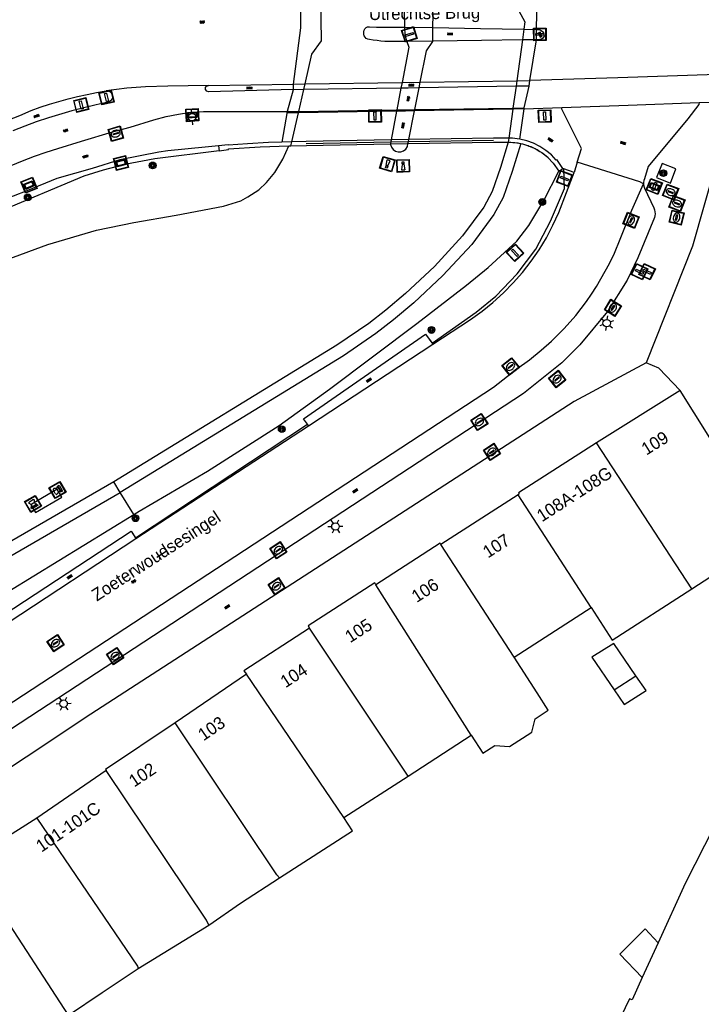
# Model space of a CAD drawing. Header units: metres. Extents: x 93870 to 95789, y 463036 to 464040.
# Tile 163 of 256: x 94536 to 94591, y 463311 to 463390. Entities that reach past the tile are written whole.
import ezdxf
from ezdxf.enums import TextEntityAlignment as Align

# ---------------------------------------------------------------- set-up
doc = ezdxf.new("R2010")
doc.units = ezdxf.units.M
doc.header["$LTSCALE"] = 25.4
for name, color, linetype in [('B_BEBOUWINGSGRENS_0', 1, 'Continuous'), ('B_TUSSENMUUR_0', 7, 'Continuous'), ('G_GRENS_ALGEMEEN_0', 7, 'Continuous'), ('K_KUNSTWERKGRENS_0', 1, 'Continuous'), ('K_KUNSTWERKGRENS_1', 1, 'Continuous'), ('K_STEIGER_1', 1, 'Continuous'), ('Q_BALUSTRADE_LIJN_1', 193, 'Continuous'), ('Q_BOLDER_1', 7, 'Continuous'), ('Q_BOOM_0', 3, 'Continuous'), ('Q_BRANDKRAAN_0', 5, 'Continuous'), ('Q_DAMWAND_0', 6, 'Continuous'), ('Q_DRUKKNOPPAAL_0', 132, 'Continuous'), ('Q_INFORMATIEBORD_0', 7, 'Continuous'), ('Q_INSPECTIE_OF_RIOOLPUT_0', 253, 'Continuous'), ('Q_KOLK_0', 254, 'Continuous'), ('Q_LICHTMAST_0', 2, 'Continuous'), ('Q_MEERPAAL_0', 7, 'Continuous'), ('Q_OPLAADPAAL_0', 7, 'Continuous'), ('Q_STRAATNAAMBORD_0', 7, 'Continuous'), ('Q_VERKEERSBORDPAAL_0', 40, 'Continuous'), ('Q_VERKEERSREGELINSTALLATIEPA00', 10, 'Continuous'), ('Q_VERKEERSREGELINSTALLATIEPAAL', 40, 'Continuous'), ('Q_WATERLEIDINGPUT_0', 5, 'Continuous'), ('Q_WEGWIJZER_0', 7, 'Continuous'), ('S_GBKN_SYMBOOL_GV_GROOT_0', 7, 'Continuous'), ('S_GBKN_SYMBOOL_GV_GROOT_1', 7, 'Continuous'), ('S_GBKN_SYMBOOL_OV_GROOT_0', 7, 'Continuous'), ('S_GBKN_SYMBOOL_OV_GROOT_1', 7, 'Continuous'), ('T_CULTUURGRENS_0', 76, 'Continuous'), ('T_HEK_LIJN_0', 6, 'Continuous'), ('T_WALBESCHERMING_0', 45, 'Continuous'), ('V_WEGGRENS_0', 7, 'Continuous'), ('V_WEGGRENS_1', 7, 'Continuous'), ('Z_GBKN_HUISNUMMER_0', 252, 'Continuous'), ('Z_KUNSTWERKNAAM_1', 252, 'Continuous'), ('Z_STRAATNAAM_0', 252, 'Continuous')]:
    doc.layers.add(name, color=color, linetype=linetype)

# ---------------------------------------------------------------- blocks, each defined once
blk = doc.blocks.new('Q_WEGWIJZER')
for points in [[(-0.5, 0.5), (0.5, 0.5), (0.5, -0.5), (-0.5, -0.5)], [(-0.369, 0.22), (0.358, 0.22), (0.358, -0.214), (-0.369, -0.214)]]:
    blk.add_lwpolyline(points, close=True)
for points in [[(-0.442, 0.464), (0.438, 0.464, -0.414214), (0.459, 0.442), (0.459, -0.437, -0.414214), (0.438, -0.459), (-0.442, -0.459, -0.414214), (-0.463, -0.437), (-0.463, 0.442), (-0.463, 0.444), (-0.463, 0.446), (-0.463, 0.448), (-0.462, 0.45), (-0.461, 0.451), (-0.46, 0.453), (-0.459, 0.455), (-0.458, 0.456), (-0.457, 0.457), (-0.456, 0.459), (-0.454, 0.46), (-0.453, 0.461), (-0.451, 0.462), (-0.449, 0.462), (-0.447, 0.463), (-0.446, 0.463), (-0.444, 0.464), (-0.442, 0.464)], [(-0.287, 0.16), (0.281, 0.16, -0.414214), (0.303, 0.139), (0.303, -0.134, -0.414214), (0.281, -0.156), (-0.287, -0.156, -0.414214), (-0.308, -0.134), (-0.308, 0.139), (-0.308, 0.14), (-0.308, 0.142), (-0.307, 0.144), (-0.307, 0.146), (-0.306, 0.148), (-0.305, 0.149), (-0.304, 0.151), (-0.303, 0.152), (-0.302, 0.154), (-0.3, 0.155), (-0.299, 0.156), (-0.297, 0.157), (-0.296, 0.158), (-0.294, 0.159), (-0.292, 0.159), (-0.29, 0.16), (-0.288, 0.16), (-0.287, 0.16)]]:
    blk.add_lwpolyline(points, format="xyb")
blk = doc.blocks.new('Q_INFORMATIEBORD')
for points in [[(-0.5, 0.5), (0.5, 0.5), (0.5, -0.5), (-0.5, -0.5)], [(-0.369, 0.22), (0.358, 0.22), (0.358, -0.214), (-0.369, -0.214)]]:
    blk.add_lwpolyline(points, close=True)
for points in [[(-0.442, 0.464), (0.438, 0.464, -0.414214), (0.459, 0.442), (0.459, -0.437, -0.414214), (0.438, -0.459), (-0.442, -0.459, -0.414214), (-0.463, -0.437), (-0.463, 0.442), (-0.463, 0.444), (-0.463, 0.446), (-0.463, 0.448), (-0.462, 0.45), (-0.461, 0.451), (-0.46, 0.453), (-0.459, 0.455), (-0.458, 0.456), (-0.457, 0.457), (-0.456, 0.459), (-0.454, 0.46), (-0.453, 0.461), (-0.451, 0.462), (-0.449, 0.462), (-0.447, 0.463), (-0.446, 0.463), (-0.444, 0.464), (-0.442, 0.464)], [(-0.287, 0.16), (0.281, 0.16, -0.414214), (0.303, 0.139), (0.303, -0.134, -0.414214), (0.281, -0.156), (-0.287, -0.156, -0.414214), (-0.308, -0.134), (-0.308, 0.139), (-0.308, 0.14), (-0.308, 0.142), (-0.307, 0.144), (-0.307, 0.146), (-0.306, 0.148), (-0.305, 0.149), (-0.304, 0.151), (-0.303, 0.152), (-0.302, 0.154), (-0.3, 0.155), (-0.299, 0.156), (-0.297, 0.157), (-0.296, 0.158), (-0.294, 0.159), (-0.292, 0.159), (-0.29, 0.16), (-0.288, 0.16), (-0.287, 0.16)]]:
    blk.add_lwpolyline(points, format="xyb")
blk = doc.blocks.new('Q_STRAATNAAMBORD')
for points in [[(-0.5, 0.5), (0.5, 0.5), (0.5, -0.5), (-0.5, -0.5)], [(-0.369, 0.22), (0.358, 0.22), (0.358, -0.214), (-0.369, -0.214)]]:
    blk.add_lwpolyline(points, close=True)
for points in [[(-0.442, 0.464), (0.438, 0.464, -0.414214), (0.459, 0.442), (0.459, -0.437, -0.414214), (0.438, -0.459), (-0.442, -0.459, -0.414214), (-0.463, -0.437), (-0.463, 0.442), (-0.463, 0.444), (-0.463, 0.446), (-0.463, 0.448), (-0.462, 0.45), (-0.461, 0.451), (-0.46, 0.453), (-0.459, 0.455), (-0.458, 0.456), (-0.457, 0.457), (-0.456, 0.459), (-0.454, 0.46), (-0.453, 0.461), (-0.451, 0.462), (-0.449, 0.462), (-0.447, 0.463), (-0.446, 0.463), (-0.444, 0.464), (-0.442, 0.464)], [(-0.287, 0.16), (0.281, 0.16, -0.414214), (0.303, 0.139), (0.303, -0.134, -0.414214), (0.281, -0.156), (-0.287, -0.156, -0.414214), (-0.308, -0.134), (-0.308, 0.139), (-0.308, 0.14), (-0.308, 0.142), (-0.307, 0.144), (-0.307, 0.146), (-0.306, 0.148), (-0.305, 0.149), (-0.304, 0.151), (-0.303, 0.152), (-0.302, 0.154), (-0.3, 0.155), (-0.299, 0.156), (-0.297, 0.157), (-0.296, 0.158), (-0.294, 0.159), (-0.292, 0.159), (-0.29, 0.16), (-0.288, 0.16), (-0.287, 0.16)]]:
    blk.add_lwpolyline(points, format="xyb")
blk = doc.blocks.new('Q_OPLAADPAAL')
for points in [[(-0.5, 0.5), (0.5, 0.5), (0.5, -0.5), (-0.5, -0.5)], [(-0.08, 0.333), (0.071, 0.333), (0.071, -0.329), (-0.08, -0.329)]]:
    blk.add_lwpolyline(points, close=True)
blk.add_lwpolyline([(-0.442, 0.464), (0.438, 0.464, -0.414214), (0.459, 0.442), (0.459, -0.437, -0.414214), (0.438, -0.459), (-0.442, -0.459, -0.414214), (-0.463, -0.437), (-0.463, 0.442), (-0.463, 0.444), (-0.463, 0.446), (-0.463, 0.448), (-0.462, 0.45), (-0.461, 0.451), (-0.46, 0.453), (-0.459, 0.455), (-0.458, 0.456), (-0.457, 0.457), (-0.456, 0.459), (-0.454, 0.46), (-0.453, 0.461), (-0.451, 0.462), (-0.449, 0.462), (-0.447, 0.463), (-0.446, 0.463), (-0.444, 0.464), (-0.442, 0.464)], format="xyb")
blk = doc.blocks.new('Q_LICHTMAST')
for points in [[(-0.26, 0.15), (-0.52, 0.3)], [(0, 0.3), (0, 0.6)], [(0.26, 0.15), (0.52, 0.3)], [(-0.26, -0.15), (-0.52, -0.3)], [(0, -0.3), (0, -0.6)], [(0.26, -0.15), (0.52, -0.3)]]:
    blk.add_lwpolyline(points)
blk.add_circle((0, 0), 0.3)
blk = doc.blocks.new('Q_VERKEERSREGELINSTALLATIEPAAL')
for points in [[(-0.5, 0.5), (0.5, 0.5), (0.5, -0.5), (-0.5, -0.5)], [(-0.08, 0.333), (0.071, 0.333), (0.071, -0.329), (-0.08, -0.329)]]:
    blk.add_lwpolyline(points, close=True)
blk.add_lwpolyline([(-0.442, 0.464), (0.438, 0.464, -0.414214), (0.459, 0.442), (0.459, -0.437, -0.414214), (0.438, -0.459), (-0.442, -0.459, -0.414214), (-0.463, -0.437), (-0.463, 0.442), (-0.463, 0.444), (-0.463, 0.446), (-0.463, 0.448), (-0.462, 0.45), (-0.461, 0.451), (-0.46, 0.453), (-0.459, 0.455), (-0.458, 0.456), (-0.457, 0.457), (-0.456, 0.459), (-0.454, 0.46), (-0.453, 0.461), (-0.451, 0.462), (-0.449, 0.462), (-0.447, 0.463), (-0.446, 0.463), (-0.444, 0.464), (-0.442, 0.464)], format="xyb")
blk = doc.blocks.new('Q_VERKEERSBORDPAAL')
for points in [[(-0.5, 0.5), (0.5, 0.5), (0.5, -0.5), (-0.5, -0.5)], [(-0.08, 0.333), (0.071, 0.333), (0.071, -0.329), (-0.08, -0.329)]]:
    blk.add_lwpolyline(points, close=True)
blk.add_lwpolyline([(-0.442, 0.464), (0.438, 0.464, -0.414214), (0.459, 0.442), (0.459, -0.437, -0.414214), (0.438, -0.459), (-0.442, -0.459, -0.414214), (-0.463, -0.437), (-0.463, 0.442), (-0.463, 0.444), (-0.463, 0.446), (-0.463, 0.448), (-0.462, 0.45), (-0.461, 0.451), (-0.46, 0.453), (-0.459, 0.455), (-0.458, 0.456), (-0.457, 0.457), (-0.456, 0.459), (-0.454, 0.46), (-0.453, 0.461), (-0.451, 0.462), (-0.449, 0.462), (-0.447, 0.463), (-0.446, 0.463), (-0.444, 0.464), (-0.442, 0.464)], format="xyb")
blk = doc.blocks.new('Q_DRUKKNOPPAAL')
for points in [[(-0.5, 0.5), (0.5, 0.5), (0.5, -0.5), (-0.5, -0.5)], [(-0.08, 0.333), (0.071, 0.333), (0.071, -0.329), (-0.08, -0.329)]]:
    blk.add_lwpolyline(points, close=True)
blk.add_lwpolyline([(-0.442, 0.464), (0.438, 0.464, -0.414214), (0.459, 0.442), (0.459, -0.437, -0.414214), (0.438, -0.459), (-0.442, -0.459, -0.414214), (-0.463, -0.437), (-0.463, 0.442), (-0.463, 0.444), (-0.463, 0.446), (-0.463, 0.448), (-0.462, 0.45), (-0.461, 0.451), (-0.46, 0.453), (-0.459, 0.455), (-0.458, 0.456), (-0.457, 0.457), (-0.456, 0.459), (-0.454, 0.46), (-0.453, 0.461), (-0.451, 0.462), (-0.449, 0.462), (-0.447, 0.463), (-0.446, 0.463), (-0.444, 0.464), (-0.442, 0.464)], format="xyb")
blk = doc.blocks.new('Q_INSPECTIE_OF_RIOOLPUT')
blk.add_lwpolyline([(-0.5, 0.5), (0.5, 0.5), (0.5, -0.5), (-0.5, -0.5)], close=True)
for points in [[(-0.442, 0.464), (0.438, 0.464, -0.414214), (0.459, 0.442), (0.459, -0.437, -0.414214), (0.438, -0.459), (-0.442, -0.459, -0.414214), (-0.463, -0.437), (-0.463, 0.442), (-0.463, 0.444), (-0.463, 0.446), (-0.463, 0.448), (-0.462, 0.45), (-0.461, 0.451), (-0.46, 0.453), (-0.459, 0.455), (-0.458, 0.456), (-0.457, 0.457), (-0.456, 0.459), (-0.454, 0.46), (-0.453, 0.461), (-0.451, 0.462), (-0.449, 0.462), (-0.447, 0.463), (-0.446, 0.463), (-0.444, 0.464), (-0.442, 0.464)], [(-0.345, 0.105, 0.380426), (-0.276, -0.18)], [(-0.008, 0.266, 0.240218), (-0.345, 0.105)], [(-0.194, 0.045, 0.853344), (-0.194, -0.032)], [(0.331, 0.111, 0.240191), (-0.008, 0.266)], [(0.185, -0.032, 0.849746), (0.185, 0.045)], [(0.267, -0.176, 0.380426), (0.331, 0.111)], [(-0.276, -0.18, 0.148452), (0.012, -0.257)], [(0.012, -0.257, 0.131742), (0.267, -0.176)]]:
    blk.add_lwpolyline(points, format="xyb")
for points in [[(-0.194, 0.045), (0.185, 0.045)], [(0.185, -0.032), (-0.194, -0.032)]]:
    blk.add_lwpolyline(points)
blk = doc.blocks.new('Q_KOLK')
blk.add_lwpolyline([(-0.5, 0.5), (0.5, 0.5), (0.5, -0.5), (-0.5, -0.5)], close=True)
for points in [[(-0.442, 0.464), (0.438, 0.464, -0.414214), (0.459, 0.442), (0.459, -0.437, -0.414214), (0.438, -0.459), (-0.442, -0.459, -0.414214), (-0.463, -0.437), (-0.463, 0.442, -0.414214), (-0.442, 0.464)], [(-0.345, 0.105, 0.380426), (-0.276, -0.18)], [(-0.008, 0.266, 0.240218), (-0.345, 0.105)], [(-0.194, 0.045, 0.853344), (-0.194, -0.032)], [(0.331, 0.111, 0.240191), (-0.008, 0.266)], [(0.185, -0.032, 0.849746), (0.185, 0.045)], [(0.267, -0.176, 0.380426), (0.331, 0.111)], [(-0.276, -0.18, 0.148452), (0.012, -0.257)], [(0.012, -0.257, 0.131742), (0.267, -0.176)]]:
    blk.add_lwpolyline(points, format="xyb")
for points in [[(-0.194, 0.045), (0.185, 0.045)], [(0.185, -0.032), (-0.194, -0.032)]]:
    blk.add_lwpolyline(points)
blk = doc.blocks.new('Q_WATERLEIDINGPUT')
blk.add_lwpolyline([(-0.5, 0.5), (0.5, 0.5), (0.5, -0.5), (-0.5, -0.5)], close=True)
for points in [[(-0.442, 0.464), (0.438, 0.464, -0.414214), (0.459, 0.442), (0.459, -0.437, -0.414214), (0.438, -0.459), (-0.442, -0.459, -0.414214), (-0.463, -0.437), (-0.463, 0.442), (-0.463, 0.444), (-0.463, 0.446), (-0.463, 0.448), (-0.462, 0.45), (-0.461, 0.451), (-0.46, 0.453), (-0.459, 0.455), (-0.458, 0.456), (-0.457, 0.457), (-0.456, 0.459), (-0.454, 0.46), (-0.453, 0.461), (-0.451, 0.462), (-0.449, 0.462), (-0.447, 0.463), (-0.446, 0.463), (-0.444, 0.464), (-0.442, 0.464)], [(-0.345, 0.105, 0.380426), (-0.276, -0.18)], [(-0.008, 0.266, 0.240218), (-0.345, 0.105)], [(-0.194, 0.045, 0.853344), (-0.194, -0.032)], [(0.331, 0.111, 0.240191), (-0.008, 0.266)], [(0.185, -0.032, 0.849746), (0.185, 0.045)], [(0.267, -0.176, 0.380426), (0.331, 0.111)], [(-0.276, -0.18, 0.148452), (0.012, -0.257)], [(0.012, -0.257, 0.131742), (0.267, -0.176)]]:
    blk.add_lwpolyline(points, format="xyb")
for points in [[(-0.194, 0.045), (0.185, 0.045)], [(0.185, -0.032), (-0.194, -0.032)]]:
    blk.add_lwpolyline(points)
blk = doc.blocks.new('Q_BRANDKRAAN')
blk.add_lwpolyline([(-0.5, 0.5), (0.5, 0.5), (0.5, -0.5), (-0.5, -0.5)], close=True)
for points in [[(-0.442, 0.464), (0.438, 0.464, -0.414214), (0.459, 0.442), (0.459, -0.437, -0.414214), (0.438, -0.459), (-0.442, -0.459, -0.414214), (-0.463, -0.437), (-0.463, 0.442), (-0.463, 0.444), (-0.463, 0.446), (-0.463, 0.448), (-0.462, 0.45), (-0.461, 0.451), (-0.46, 0.453), (-0.459, 0.455), (-0.458, 0.456), (-0.457, 0.457), (-0.456, 0.459), (-0.454, 0.46), (-0.453, 0.461), (-0.451, 0.462), (-0.449, 0.462), (-0.447, 0.463), (-0.446, 0.463), (-0.444, 0.464), (-0.442, 0.464)], [(-0.345, 0.105, 0.380426), (-0.276, -0.18)], [(-0.008, 0.266, 0.240218), (-0.345, 0.105)], [(-0.194, 0.045, 0.853344), (-0.194, -0.032)], [(0.331, 0.111, 0.240191), (-0.008, 0.266)], [(0.185, -0.032, 0.849746), (0.185, 0.045)], [(0.267, -0.176, 0.380426), (0.331, 0.111)], [(-0.276, -0.18, 0.148452), (0.012, -0.257)], [(0.012, -0.257, 0.131742), (0.267, -0.176)]]:
    blk.add_lwpolyline(points, format="xyb")
for points in [[(-0.194, 0.045), (0.185, 0.045)], [(0.185, -0.032), (-0.194, -0.032)]]:
    blk.add_lwpolyline(points)
blk = doc.blocks.new('Q_BOLDER')
for points in [[(-0.5, 0.5), (0.5, 0.5), (0.5, -0.5), (-0.5, -0.5)], [(-0.273, -0.196), (0.266, -0.196), (0.266, -0.301), (-0.273, -0.301)]]:
    blk.add_lwpolyline(points, close=True)
for points in [[(-0.442, 0.464), (0.438, 0.464, -0.414214), (0.459, 0.442), (0.459, -0.437, -0.414214), (0.438, -0.459), (-0.442, -0.459, -0.414214), (-0.463, -0.437), (-0.463, 0.442), (-0.463, 0.444), (-0.463, 0.446), (-0.463, 0.448), (-0.462, 0.45), (-0.461, 0.451), (-0.46, 0.453), (-0.459, 0.455), (-0.458, 0.456), (-0.457, 0.457), (-0.456, 0.459), (-0.454, 0.46), (-0.453, 0.461), (-0.451, 0.462), (-0.449, 0.462), (-0.447, 0.463), (-0.446, 0.463), (-0.444, 0.464), (-0.442, 0.464)], [(-0.233, 0.268, 0.439965), (-0.258, 0.19)], [(-0.15, 0.294, 0.109301), (-0.233, 0.268)], [(0.219, 0.268, 0.148019), (0.128, 0.294)], [(0.252, 0.19, 0.326045), (0.219, 0.268)], [(-0.273, -0.159, 0.309814), (-0.166, -0.025)], [(0.159, -0.025, 0.22667), (0.266, -0.159)]]:
    blk.add_lwpolyline(points, format="xyb")
for points in [[(-0.166, 0.03), (-0.258, 0.19)], [(-0.166, -0.025), (-0.166, 0.03)], [(-0.15, 0.294), (0.128, 0.294)], [(0.159, 0.03), (0.252, 0.19)], [(0.159, -0.025), (0.159, 0.03)], [(-0.273, -0.159), (0.266, -0.159)]]:
    blk.add_lwpolyline(points)
blk = doc.blocks.new('Q_BOOM')
for radius in [0.27, 0.18, 0.09]:
    blk.add_circle((0, 0), radius)
blk = doc.blocks.new('Q_MEERPAAL')
for points in [[(-0.5, 0.5), (0.5, 0.5), (0.5, -0.5), (-0.5, -0.5)], [(-0.076, 0.32), (0.068, 0.32), (0.068, 0.17), (-0.076, 0.17)]]:
    blk.add_lwpolyline(points, close=True)
blk.add_lwpolyline([(-0.442, 0.464), (0.438, 0.464, -0.414214), (0.459, 0.442), (0.459, -0.437, -0.414214), (0.438, -0.459), (-0.442, -0.459, -0.414214), (-0.463, -0.437), (-0.463, 0.442), (-0.463, 0.444), (-0.463, 0.446), (-0.463, 0.448), (-0.462, 0.45), (-0.461, 0.451), (-0.46, 0.453), (-0.459, 0.455), (-0.458, 0.456), (-0.457, 0.457), (-0.456, 0.459), (-0.454, 0.46), (-0.453, 0.461), (-0.451, 0.462), (-0.449, 0.462), (-0.447, 0.463), (-0.446, 0.463), (-0.444, 0.464), (-0.442, 0.464)], format="xyb")
for points in [[(-0.076, 0.124), (-0.136, -0.311)], [(-0.076, 0.124), (0.068, 0.124)], [(0.068, 0.124), (0.122, -0.311)], [(-0.136, -0.311), (0.122, -0.311)]]:
    blk.add_lwpolyline(points)
blk = doc.blocks.new('S_GBKN_SYMBOOL_GV_GROOT')
for points in [[(-0.1875, 0.03125), (-0.09375, 0.09375)], [(-0.1875, -0.0625), (0.0625, 0.09375)], [(-0.1875, 0.09375), (0.125, -0.09375)], [(-0.1875, 0), (-0.03125, -0.09375)], [(-0.125, -0.09375), (0.1875, 0.09375)], [(-0.0625, 0.09375), (0.1875, -0.0625)], [(0.03125, -0.09375), (0.1875, 0)], [(0.09375, 0.09375), (0.1875, 0.03125)]]:
    blk.add_lwpolyline(points)
blk = doc.blocks.new('S_GBKN_SYMBOOL_OV_GROOT')
for points in [[(-0.21875, 0.0625), (0.21875, 0.0625)], [(-0.21875, 0), (0.21875, 0)], [(-0.1875, 0.0625), (-0.1875, 0)], [(-0.125, 0.09375), (-0.125, 0.0625)], [(-0.125, 0), (-0.125, -0.0625)], [(-0.0625, 0.0625), (-0.0625, 0)], [(0, 0.09375), (0, 0.0625)], [(0, 0), (0, -0.0625)], [(0.0625, 0.0625), (0.0625, 0)], [(0.125, 0.09375), (0.125, 0.0625)], [(0.125, 0), (0.125, -0.0625)], [(0.1875, 0.0625), (0.1875, 0)], [(-0.21875, -0.0625), (0.21875, -0.0625)], [(-0.1875, -0.0625), (-0.1875, -0.09375)], [(-0.0625, -0.0625), (-0.0625, -0.09375)], [(0.0625, -0.0625), (0.0625, -0.09375)], [(0.1875, -0.0625), (0.1875, -0.09375)]]:
    blk.add_lwpolyline(points)

msp = doc.modelspace()

# ---------------------------------------------------------------- linework, layer by layer
at = {"layer": 'B_BEBOUWINGSGRENS_0'}
for p, q in [((94589.41, 463360.56), (94582.716, 463356.371)), ((94576.419, 463352.202), (94570.212, 463348.207)), ((94576.11, 463339.16), (94582.28, 463343.14)), ((94584.102, 463340.266), (94582.326, 463339.162)), ((94585.876, 463337.677), (94584.102, 463340.266)), ((94582.326, 463339.162), (94584.126, 463336.537)), ((94554.62, 463337.8), (94548.92, 463333.89)), ((94567.607, 463329.634), (94572.66, 463332.9)), ((94543.37, 463330.08), (94537.81, 463326.25)), ((94562.45, 463326.3), (94567.607, 463329.634)), ((94537.81, 463326.25), (94532.318, 463322.795)), ((94545.95, 463314.2), (94551.62, 463317.68)), ((94587.644, 463316.254), (94586.385, 463313.484))]:
    msp.add_line(p, q, dxfattribs=at)
for points in [[(94615.44, 463366.81), (94615.38, 463366.31), (94614.94, 463366.48), (94610.088, 463356.278), (94607.74, 463357.395), (94606.452, 463354.686), (94608.799, 463353.569), (94607.952, 463351.786), (94604.881, 463353.247), (94603.163, 463349.634), (94606.234, 463348.174), (94601.59, 463338.41), (94599.22, 463339.55), (94598.39, 463337.82), (94589.81, 463321.02), (94587.644, 463316.254)], [(94596.64, 463349.95), (94596.414, 463349.393), (94589.41, 463360.56)], [(94582.716, 463356.371), (94576.45, 463352.34), (94576.51, 463352.26), (94576.419, 463352.202)], [(94590.346, 463344.653), (94595.84, 463348.2), (94598.38, 463344.27), (94599.75, 463345.16), (94596.64, 463349.95)], [(94570.212, 463348.207), (94570.172, 463348.301), (94565.02, 463344.97)], [(94565.02, 463344.97), (94564.92, 463345.13), (94559.59, 463341.68), (94559.7, 463341.5)], [(94582.28, 463343.14), (94583.96, 463340.53), (94590.346, 463344.653)], [(94559.7, 463341.5), (94554.43, 463338.08), (94554.62, 463337.8)], [(94572.66, 463332.9), (94573.592, 463331.461), (94574.552, 463332.083), (94575.737, 463331.997), (94577.517, 463333.15), (94577.785, 463334.23), (94578.843, 463334.916), (94577.94, 463336.31), (94576.11, 463339.16)], [(94584.126, 463336.537), (94584.928, 463335.368), (94586.681, 463336.502), (94585.876, 463337.677)], [(94548.92, 463333.89), (94543.31, 463330.17), (94543.37, 463330.08)], [(94557.29, 463321.46), (94563.13, 463325.24), (94562.45, 463326.3)], [(94551.62, 463317.68), (94554.15, 463319.43), (94557.29, 463321.46)], [(94587.644, 463316.254), (94586.599, 463317.387), (94584.579, 463315.342), (94586.385, 463313.484)], [(94540.355, 463310.459), (94543.066, 463312.272), (94545.95, 463314.2)], [(94586.385, 463313.484), (94585.56, 463311.67), (94585.36, 463311.76), (94581.998, 463304.752)]]:
    msp.add_lwpolyline(points, dxfattribs=at)
at = {"layer": 'B_TUSSENMUUR_0'}
for p, q in [((94590.346, 463344.653), (94582.716, 463356.371)), ((94582.28, 463343.14), (94576.419, 463352.202)), ((94576.11, 463339.16), (94570.212, 463348.207)), ((94572.66, 463332.9), (94565.02, 463344.97)), ((94567.607, 463329.634), (94559.7, 463341.5)), ((94562.45, 463326.3), (94554.62, 463337.8)), ((94584.126, 463336.537), (94585.876, 463337.677)), ((94540.355, 463310.459), (94532.318, 463322.795))]:
    msp.add_line(p, q, dxfattribs=at)
for points in [[(94557.29, 463321.46), (94557.056, 463321.697), (94548.92, 463333.89)], [(94551.62, 463317.68), (94551.427, 463318.066), (94543.37, 463330.08)], [(94537.81, 463326.25), (94545.877, 463314.385), (94545.95, 463314.2)]]:
    msp.add_lwpolyline(points, dxfattribs=at)
at = {"layer": 'G_GRENS_ALGEMEEN_0'}
msp.add_lwpolyline([(94589.41, 463360.56), (94587.71, 463362.36), (94586.69, 463362.77)], dxfattribs=at)
at = {"layer": 'K_KUNSTWERKGRENS_0'}
for p, q in [((94577.888, 463389.535), (94578.022, 463395.605)), ((94569.592, 463389.676), (94569.604, 463390.73)), ((94569.58, 463388.585), (94569.592, 463389.676)), ((94576.889, 463389.543), (94576.769, 463388.679)), ((94577.888, 463389.524), (94577.888, 463389.535)), ((94577.897, 463388.694), (94577.888, 463389.524)), ((94576.769, 463388.679), (94576.314, 463385.415)), ((94577.363, 463385.431), (94577.897, 463388.689)), ((94558.367, 463385.139), (94558.387, 463384.72)), ((94559.234, 463384.706), (94559.337, 463385.154)), ((94567.021, 463384.819), (94566.689, 463383.074)), ((94567.107, 463385.273), (94567.021, 463384.819)), ((94568.128, 463383.097), (94568.474, 463384.842)), ((94568.474, 463384.842), (94568.563, 463385.296)), ((94576.252, 463384.966), (94576.009, 463383.222)), ((94576.314, 463385.415), (94576.252, 463384.966)), ((94576.918, 463383.236), (94577.317, 463384.983)), ((94577.317, 463384.983), (94577.363, 463385.431)), ((94558.379, 463384.693), (94557.883, 463382.954)), ((94558.387, 463384.72), (94558.379, 463384.693)), ((94558.831, 463382.95), (94559.234, 463384.706)), ((94576.009, 463383.222), (94575.996, 463383.133)), ((94576.901, 463383.15), (94576.918, 463383.236)), ((94557.883, 463382.954), (94557.464, 463380.493)), ((94558.808, 463382.848), (94558.831, 463382.95)), ((94566.668, 463382.964), (94566.23, 463380.665)), ((94566.689, 463383.074), (94566.668, 463382.964)), ((94567.653, 463380.691), (94568.107, 463382.988)), ((94568.107, 463382.988), (94568.128, 463383.097)), ((94575.996, 463383.133), (94575.673, 463380.814)), ((94576.549, 463380.729), (94576.901, 463383.15)), ((94552.383, 463380.188), (94552.435, 463379.78)), ((94558.028, 463380.191), (94558.199, 463380.193)), ((94558.199, 463380.194), (94558.272, 463380.512)), ((94558.199, 463380.193), (94558.199, 463380.194)), ((94566.203, 463380.502), (94566.197, 463380.341)), ((94567.588, 463380.366), (94567.62, 463380.527)), ((94567.62, 463380.527), (94567.653, 463380.691)), ((94575.673, 463380.814), (94575.627, 463380.481)), ((94575.627, 463380.481), (94575.825, 463380.478)), ((94576.365, 463380.425), (94576.392, 463380.421)), ((94576.64, 463380.375), (94576.762, 463380.34)), ((94576.762, 463380.34), (94577.095, 463380.246)), ((94577.32, 463380.169), (94577.653, 463380.026)), ((94577.858, 463379.927), (94578.17, 463379.742)), ((94578.362, 463379.62), (94578.686, 463379.367)), ((94578.812, 463379.265), (94579.228, 463378.806)), ((94579.228, 463378.806), (94579.678, 463378.15)), ((94579.678, 463378.15), (94580.006, 463378.377))]:
    msp.add_line(p, q, dxfattribs=at)
for points in [[(94559.031, 463395.443), (94558.958, 463389.656), (94558.367, 463385.139)], [(94559.337, 463385.154), (94559.885, 463387.544), (94560.654, 463388.616), (94560.532, 463395.588)], [(94567.19, 463395.781), (94567.232, 463393.786), (94567.318, 463389.715)], [(94576.405, 463395.632), (94576.486, 463391.031), (94576.972, 463390.138), (94576.889, 463389.543)], [(94567.318, 463389.715), (94567.332, 463389.078), (94567.496, 463388.558)], [(94567.496, 463388.558), (94567.644, 463388.091), (94567.107, 463385.273)], [(94568.563, 463385.296), (94569.061, 463387.811), (94569.58, 463388.555), (94569.58, 463388.585)], [(94558.272, 463380.512), (94558.272, 463380.512), (94558.808, 463382.848)], [(94557.464, 463380.493), (94556.41, 463380.465), (94554.707, 463380.361), (94553.159, 463380.232), (94553.154, 463380.278), (94552.383, 463380.188)], [(94552.435, 463379.78), (94553.182, 463379.889), (94553.177, 463379.936), (94555.728, 463380.106), (94558.028, 463380.191)], [(94566.197, 463380.341), (94566.196, 463380.301), (94566.261, 463380.082), (94566.394, 463379.897), (94566.58, 463379.764), (94566.798, 463379.698), (94567.026, 463379.706), (94567.24, 463379.787), (94567.416, 463379.933), (94567.535, 463380.127), (94567.585, 463380.35), (94567.588, 463380.366)], [(94566.23, 463380.665), (94566.204, 463380.529), (94566.203, 463380.502)], [(94575.825, 463380.478), (94575.99, 463380.469), (94576.153, 463380.454), (94576.317, 463380.433), (94576.365, 463380.425)], [(94576.392, 463380.421), (94576.479, 463380.407), (94576.64, 463380.375)], [(94580.006, 463378.377), (94579.521, 463379.084), (94579.486, 463379.049), (94579.086, 463379.461), (94578.642, 463379.826), (94578.16, 463380.139), (94577.646, 463380.396), (94577.107, 463380.593), (94576.549, 463380.729)], [(94577.095, 463380.246), (94577.229, 463380.208), (94577.32, 463380.169)], [(94577.653, 463380.026), (94577.792, 463379.966), (94577.858, 463379.927)], [(94578.17, 463379.742), (94578.319, 463379.654), (94578.362, 463379.62)], [(94578.686, 463379.367), (94578.801, 463379.277), (94578.812, 463379.265)]]:
    msp.add_lwpolyline(points, dxfattribs=at)
at = {"layer": 'K_KUNSTWERKGRENS_1'}
for p, q in [((94577.888, 463389.557), (94578.022, 463395.605)), ((94577.888, 463389.535), (94577.888, 463389.557)), ((94577.888, 463389.524), (94577.888, 463389.535)), ((94577.896, 463388.803), (94577.888, 463389.524)), ((94577.897, 463388.694), (94577.896, 463388.803)), ((94577.897, 463388.689), (94577.897, 463388.694)), ((94558.199, 463380.194), (94559.441, 463380.217)), ((94558.199, 463380.193), (94559.441, 463380.217)), ((94559.441, 463380.217), (94566.197, 463380.341)), ((94566.197, 463380.341), (94567.588, 463380.366)), ((94575.825, 463380.478), (94576.365, 463380.425)), ((94576.392, 463380.421), (94576.638, 463380.367)), ((94576.638, 463380.367), (94576.762, 463380.34)), ((94577.095, 463380.246), (94577.32, 463380.169)), ((94577.653, 463380.026), (94577.858, 463379.927)), ((94578.17, 463379.742), (94578.362, 463379.62)), ((94578.686, 463379.367), (94578.812, 463379.265))]:
    msp.add_line(p, q, dxfattribs=at)
for points in [[(94558.028, 463380.191), (94558.194, 463380.194), (94558.199, 463380.194)], [(94567.588, 463380.366), (94574.44, 463380.492), (94575.627, 463380.481)], [(94576.365, 463380.425), (94576.378, 463380.424), (94576.392, 463380.421)], [(94576.762, 463380.34), (94576.92, 463380.306), (94577.095, 463380.246)], [(94577.32, 463380.169), (94577.445, 463380.126), (94577.653, 463380.026)], [(94577.858, 463379.927), (94577.945, 463379.885), (94578.17, 463379.742)], [(94578.362, 463379.62), (94578.413, 463379.588), (94578.686, 463379.367)], [(94578.812, 463379.265), (94578.844, 463379.239), (94579.228, 463378.806)]]:
    msp.add_lwpolyline(points, dxfattribs=at)
at = {"layer": 'K_STEIGER_1'}
msp.add_lwpolyline([(94539.736, 463352.141), (94539.447, 463352.633), (94537.405, 463351.443), (94537.34, 463351.405), (94537.706, 463350.781), (94539.814, 463352.009), (94539.736, 463352.141)], dxfattribs=at)
at = {"layer": 'Q_BALUSTRADE_LIJN_1'}
for p, q in [((94559.428, 463380.379), (94566.203, 463380.502)), ((94566.203, 463380.502), (94567.62, 463380.527)), ((94567.62, 463380.527), (94574.437, 463380.651))]:
    msp.add_line(p, q, dxfattribs=at)
at = {"layer": 'Q_DAMWAND_0'}
for points in [[(94575.627, 463380.481), (94575.01, 463378.462), (94574.341, 463376.523), (94573.664, 463375.268), (94571.961, 463372.957), (94569.71, 463370.508), (94567.399, 463368.35), (94565.82, 463367.012), (94564.446, 463365.949), (94561.889, 463364.194), (94543.989, 463353.244)], [(94543.989, 463353.244), (94521.44, 463340.2), (94515.01, 463335.56), (94511.864, 463333.02)]]:
    msp.add_lwpolyline(points, dxfattribs=at)
at = {"layer": 'T_CULTUURGRENS_0'}
for p, q in [((94576.64, 463380.375), (94576.638, 463380.367)), ((94544.511, 463352.391), (94543.989, 463353.244)), ((94545.593, 463350.621), (94544.511, 463352.391))]:
    msp.add_line(p, q, dxfattribs=at)
for points in [[(94576.638, 463380.367), (94575.955, 463378.136), (94575.221, 463376.048), (94574.469, 463374.675), (94572.697, 463372.28), (94570.392, 463369.777), (94568.045, 463367.587), (94566.431, 463366.221), (94565.012, 463365.124), (94562.411, 463363.341), (94544.511, 463352.391)], [(94552.435, 463379.78), (94547.293, 463379.143), (94544.887, 463378.681), (94543.142, 463378.24), (94541.598, 463377.759), (94534.679, 463374.871), (94529.825, 463372.966), (94526.687, 463371.491), (94524.579, 463370.317), (94510.191, 463361.738), (94487.256, 463347.323), (94473.545, 463338.117), (94471.842, 463336.379), (94471.57, 463335.977)], [(94545.593, 463350.621), (94546.022, 463350.883), (94551.504, 463354.097), (94557.241, 463357.76), (94561.301, 463360.673), (94568.309, 463365.932), (94572.27, 463369.009), (94574.017, 463370.437), (94576.31, 463372.538), (94577.277, 463373.797), (94578.489, 463375.795), (94579.678, 463378.15)], [(94502.936, 463224.349), (94501.779, 463250.045), (94500.999, 463267.251), (94500.35, 463284.547), (94500.579, 463294.414), (94500.994, 463298.184), (94503.295, 463309.694), (94506.058, 463320.122), (94507.326, 463323.877), (94508.645, 463327.028), (94510.223, 463329.661), (94512.387, 463332.158), (94515.358, 463334.556), (94515.617, 463334.765), (94521.984, 463339.36), (94544.511, 463352.391)], [(94505.652, 463224.359), (94505.573, 463226.676), (94504.374, 463271.115), (94504.069, 463278.988), (94503.368, 463288.815), (94503.396, 463291.026), (94503.708, 463293.705), (94504.498, 463298.073), (94505.955, 463308.711), (94506.814, 463313.111), (94508.21, 463318.599), (94509.321, 463321.842), (94511.129, 463325.681), (94513.015, 463328.602), (94514.414, 463330.372), (94515.961, 463331.952), (94516.847, 463332.685), (94523.091, 463336.72), (94533.527, 463343.24), (94545.593, 463350.621)]]:
    msp.add_lwpolyline(points, dxfattribs=at)
at = {"layer": 'T_HEK_LIJN_0'}
msp.add_line((94535.125, 463342.551), (94545.374, 463349.277), dxfattribs=at)
for points in [[(94568.991, 463365.069), (94569.524, 463364.371), (94573.068, 463366.835), (94574.627, 463368.129), (94576.35, 463369.917), (94577.835, 463371.896), (94579.023, 463374.149), (94580.141, 463376.763), (94580.078, 463378.351)], [(94559.515, 463357.852), (94559.216, 463358.275), (94568.991, 463365.069)], [(94545.374, 463349.277), (94545.742, 463348.736), (94559.515, 463357.852)]]:
    msp.add_lwpolyline(points, dxfattribs=at)
at = {"layer": 'T_WALBESCHERMING_0'}
msp.add_lwpolyline([(94500, 463350.14), (94505.75, 463353.34), (94517.51, 463361.37), (94525.195, 463365.996), (94532.113, 463369.542), (94535.429, 463371.063), (94538.684, 463372.28), (94542.608, 463373.436), (94545.588, 463374.044), (94548.995, 463374.622), (94552.79, 463375.352), (94554.166, 463375.778), (94554.737, 463376.094), (94555.611, 463376.668), (94556.235, 463377.238), (94556.904, 463378.059), (94557.543, 463379.124), (94558.028, 463380.191)], dxfattribs=at)
at = {"layer": 'V_WEGGRENS_0'}
for p, q in [((94577.888, 463389.524), (94577.888, 463389.524)), ((94545.023, 463384.81), (94543.377, 463384.598)), ((94551.582, 463385.036), (94558.367, 463385.139)), ((94576.901, 463383.15), (94579.941, 463383.253)), ((94590.934, 463383.657), (94594.182, 463383.757)), ((94581.161, 463378.881), (94580.906, 463378.057)), ((94587.973, 463378.769), (94587.529, 463377.638)), ((94580.078, 463378.351), (94580.006, 463378.377)), ((94580.906, 463378.057), (94580.078, 463378.351)), ((94568.991, 463365.069), (94569.576, 463364.278)), ((94559.595, 463357.738), (94569.576, 463364.278)), ((94545.766, 463348.678), (94559.595, 463357.738)), ((94559.595, 463357.738), (94559.515, 463357.852)), ((94545.374, 463349.277), (94545.766, 463348.678)), ((94535.513, 463341.961), (94545.766, 463348.678))]:
    msp.add_line(p, q, dxfattribs=at)
for points in [[(94577.888, 463389.524), (94578.02, 463389.521), (94578.151, 463389.501), (94578.273, 463389.447), (94578.375, 463389.362), (94578.451, 463389.253), (94578.495, 463389.128), (94578.507, 463388.993), (94578.445, 463388.895), (94578.364, 463388.812), (94578.266, 463388.75), (94578.156, 463388.71), (94578.041, 463388.696), (94577.897, 463388.689)], [(94595.138, 463385.911), (94592.386, 463385.915), (94584.411, 463385.648), (94577.363, 463385.431)], [(94551.582, 463385.036), (94548.323, 463384.98), (94546.521, 463384.912), (94545.023, 463384.81)], [(94558.387, 463384.72), (94551.588, 463384.533), (94551.44, 463384.579), (94551.347, 463384.704), (94551.345, 463384.859), (94551.435, 463384.986), (94551.582, 463385.036)], [(94533.648, 463381.433), (94534.574, 463381.871), (94535.501, 463382.251), (94536.44, 463382.635), (94537.358, 463383.016), (94538.092, 463383.279), (94538.831, 463383.523), (94539.577, 463383.749), (94540.328, 463383.957), (94541.084, 463384.145), (94541.845, 463384.315), (94542.609, 463384.466), (94543.377, 463384.598)], [(94543.377, 463384.598), (94543.475, 463384.599), (94543.571, 463384.579), (94543.66, 463384.54), (94543.739, 463384.482), (94543.804, 463384.408), (94543.851, 463384.323), (94543.88, 463384.229), (94543.887, 463384.132), (94543.874, 463384.035), (94543.84, 463383.943), (94543.788, 463383.86), (94543.719, 463383.791), (94543.637, 463383.737), (94543.545, 463383.703), (94542.582, 463383.469), (94541.596, 463383.247), (94540.62, 463383.004), (94538.739, 463382.433), (94537.769, 463382.108), (94536.839, 463381.763), (94535.878, 463381.38)], [(94581.161, 463378.881), (94581.513, 463379.972), (94579.935, 463383.122), (94579.941, 463383.253)], [(94579.941, 463383.253), (94585.256, 463383.453), (94590.934, 463383.657)], [(94590.934, 463383.657), (94590.91, 463383.498), (94590.03, 463382.359), (94586.852, 463378.52), (94586.559, 463377.552), (94586.508, 463377.405), (94586.482, 463377.252), (94586.481, 463377.152)], [(94533.893, 463377.856), (94534.025, 463377.91), (94534.819, 463378.245), (94536.666, 463378.993), (94537.618, 463379.372), (94538.568, 463379.678), (94539.505, 463379.984), (94541.41, 463380.574), (94543.881, 463381.302), (94545.289, 463381.695), (94547.209, 463382.266), (94548.187, 463382.541), (94549.181, 463382.738), (94550.174, 463382.877), (94551.178, 463382.934), (94557.883, 463382.954)], [(94594.19, 463382.7), (94593.1, 463381.62), (94590.42, 463372.15), (94586.69, 463362.77)], [(94552.383, 463380.188), (94551.328, 463380.095), (94548.327, 463379.784), (94547.596, 463379.689), (94544.476, 463379.053), (94542.246, 463378.367), (94539.431, 463377.556), (94537.007, 463376.569), (94534.788, 463375.729)], [(94586.481, 463377.152), (94586.172, 463377.294), (94581.161, 463378.881)], [(94587.529, 463377.638), (94588.641, 463377.203), (94589.085, 463378.334), (94587.973, 463378.769)], [(94569.576, 463364.278), (94572.608, 463366.264), (94573.525, 463366.919), (94574.403, 463367.626), (94575.239, 463368.383), (94576.029, 463369.187), (94576.771, 463370.035), (94577.463, 463370.925), (94578.103, 463371.853), (94578.688, 463372.817), (94579.216, 463373.813), (94579.685, 463374.838), (94580.906, 463378.057)], [(94526.356, 463329.353), (94574.452, 463360.826), (94576.325, 463362.301), (94577.323, 463363.016), (94578.28, 463363.785), (94579.099, 463364.516), (94580.104, 463365.522), (94581.042, 463366.589), (94581.911, 463367.714), (94582.317, 463368.297), (94582.705, 463368.893), (94583.752, 463370.75), (94584.141, 463371.566), (94584.616, 463372.698), (94585.554, 463375.022), (94586.481, 463377.152)], [(94586.481, 463377.152), (94586.48, 463377.096), (94586.504, 463376.943), (94586.553, 463376.795), (94587.3, 463375.207), (94587.361, 463375.059), (94587.397, 463374.904), (94587.409, 463374.744), (94587.396, 463374.585), (94587.358, 463374.43), (94586.014, 463371.196)], [(94586.014, 463371.196), (94585.159, 463369.422), (94583.584, 463366.908), (94581.382, 463364.233), (94579.922, 463362.791), (94576.858, 463360.32), (94527.302, 463327.897)], [(94586.69, 463362.77), (94580.93, 463359.68), (94542.15, 463334.59), (94526.55, 463324.25), (94522.67, 463321.36), (94522.082, 463320.684), (94521.545, 463319.965), (94521.064, 463319.209), (94520.64, 463318.419), (94520.277, 463317.599), (94519.976, 463316.755), (94519.738, 463315.89), (94519.566, 463315.01), (94519.46, 463314.12), (94516.4, 463297.03), (94514.86, 463290.03), (94515.66, 463273.39)]]:
    msp.add_lwpolyline(points, dxfattribs=at)
at = {"layer": 'V_WEGGRENS_1'}
for p, q in [((94567.318, 463389.715), (94569.592, 463389.676)), ((94576.889, 463389.543), (94577.888, 463389.524)), ((94577.888, 463389.524), (94577.888, 463389.557)), ((94577.896, 463388.803), (94577.888, 463389.524)), ((94569.58, 463388.585), (94567.496, 463388.558)), ((94577.897, 463388.694), (94576.769, 463388.679)), ((94577.897, 463388.694), (94577.897, 463388.694)), ((94558.367, 463385.139), (94559.337, 463385.154)), ((94567.021, 463384.819), (94559.234, 463384.706)), ((94559.337, 463385.154), (94567.107, 463385.273)), ((94567.107, 463385.273), (94568.563, 463385.296)), ((94576.252, 463384.966), (94568.474, 463384.842)), ((94568.563, 463385.296), (94576.314, 463385.415)), ((94577.317, 463384.983), (94576.252, 463384.966)), ((94576.314, 463385.415), (94577.363, 463385.431)), ((94558.379, 463384.693), (94557.883, 463382.954)), ((94558.387, 463384.72), (94558.379, 463384.693)), ((94559.234, 463384.706), (94558.379, 463384.693)), ((94558.379, 463384.693), (94558.379, 463384.693)), ((94568.128, 463383.097), (94576.009, 463383.222)), ((94576.009, 463383.222), (94576.918, 463383.236)), ((94557.889, 463382.935), (94557.883, 463382.954)), ((94557.889, 463382.935), (94558.831, 463382.95)), ((94566.668, 463382.964), (94558.808, 463382.848)), ((94558.831, 463382.95), (94566.689, 463383.074)), ((94566.689, 463383.074), (94568.128, 463383.097)), ((94575.996, 463383.133), (94568.107, 463382.988)), ((94576.901, 463383.15), (94575.996, 463383.133)), ((94558.272, 463380.512), (94557.464, 463380.493)), ((94567.653, 463380.691), (94566.23, 463380.665))]:
    msp.add_line(p, q, dxfattribs=at)
for points in [[(94567.496, 463388.558), (94567.168, 463388.554), (94566.029, 463388.553), (94565.721, 463388.571), (94565.414, 463388.597), (94565.108, 463388.633), (94564.803, 463388.677), (94564.499, 463388.731), (94564.366, 463388.748), (94564.245, 463388.804), (94564.146, 463388.895), (94564.08, 463389.011), (94564.052, 463389.142), (94564.038, 463389.327), (94564.061, 463389.462), (94564.126, 463389.582), (94564.226, 463389.676), (94564.351, 463389.733), (94564.487, 463389.748), (94565.055, 463389.72), (94567.216, 463389.717), (94567.318, 463389.715)], [(94569.592, 463389.676), (94573.403, 463389.611), (94576.889, 463389.543)], [(94576.769, 463388.679), (94573.482, 463388.635), (94569.58, 463388.585)], [(94568.474, 463384.842), (94567.603, 463384.828), (94567.021, 463384.819)], [(94558.808, 463382.848), (94557.924, 463382.835), (94557.889, 463382.935)], [(94568.107, 463382.988), (94567.375, 463382.974), (94566.668, 463382.964)], [(94566.23, 463380.665), (94559.422, 463380.539), (94558.272, 463380.512)], [(94575.673, 463380.814), (94575.584, 463380.815), (94574.434, 463380.817), (94567.653, 463380.691)], [(94576.549, 463380.729), (94576.357, 463380.761), (94576.165, 463380.786), (94575.972, 463380.803), (94575.778, 463380.813), (94575.673, 463380.814)]]:
    msp.add_lwpolyline(points, dxfattribs=at)
at = {"layer": 'Z_STRAATNAAM_0'}
msp.add_line((94547.44, 463347.19), (94548.279, 463347.735), dxfattribs=at)

# ---------------------------------------------------------------- block references
at = {"layer": 'Q_BOLDER_1'}
for p, rotation in [((94539.475, 463352.573), 120.4299068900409), ((94537.507, 463351.463), 30.23200697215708)]:
    msp.add_blockref('Q_BOLDER', p, dxfattribs=dict(at, rotation=rotation))
at = {"layer": 'Q_BOOM_0'}
for p, rotation in [((94547.105, 463378.619), 10.86962775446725), ((94588.071, 463377.993), 68.56637130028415), ((94537.084, 463376.055), 22.65572330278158), ((94578.359, 463375.684), 58.75872314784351), ((94569.474, 463365.417), 126.4855243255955), ((94557.46, 463357.462), 35.65897378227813), ((94545.733, 463350.309), 31.4549127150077)]:
    msp.add_blockref('Q_BOOM', p, dxfattribs=dict(at, rotation=rotation))
at = {"layer": 'Q_BRANDKRAAN_0', "rotation": 38.88486193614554}
msp.add_blockref('Q_BRANDKRAAN', (94579.551, 463361.477), dxfattribs=at)
at = {"layer": 'Q_DRUKKNOPPAAL_0', "rotation": 13.98097868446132}
msp.add_blockref('Q_DRUKKNOPPAAL', (94541.376, 463383.457), dxfattribs=at)
at = {"layer": 'Q_INFORMATIEBORD_0', "rotation": 14.18293763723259}
msp.add_blockref('Q_INFORMATIEBORD', (94544.57, 463378.813), dxfattribs=at)
at = {"layer": 'Q_INSPECTIE_OF_RIOOLPUT_0'}
for p, rotation in [((94585.485, 463374.217), 68.02028472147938), ((94575.82, 463362.491), 38.22066806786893), ((94539.321, 463340.294), 33.19988281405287)]:
    msp.add_blockref('Q_INSPECTIE_OF_RIOOLPUT', p, dxfattribs=dict(at, rotation=rotation))
at = {"layer": 'Q_KOLK_0'}
for p, rotation in [((94544.151, 463381.164), 15.5954448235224), ((94584.027, 463367.19), 57.93319996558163), ((94573.318, 463358.036), 33.1955168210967), ((94574.323, 463355.634), 32.9021797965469), ((94557.188, 463347.745), 33.1955168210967), ((94557.05, 463344.858), 32.9021797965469), ((94544.098, 463339.259), 33.19551682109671)]:
    msp.add_blockref('Q_KOLK', p, dxfattribs=dict(at, rotation=rotation))
at = {"layer": 'Q_LICHTMAST_0'}
for p, rotation in [((94550.267, 463382.481), 3.249359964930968), ((94583.526, 463365.963), 50.53955452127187), ((94561.765, 463349.648), 33.19551682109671), ((94539.96, 463335.437), 33.1955168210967)]:
    msp.add_blockref('Q_LICHTMAST', p, dxfattribs=dict(at, rotation=rotation))
at = {"layer": 'Q_MEERPAAL_0'}
for p, rotation in [((94565.938, 463378.722), 163.1561914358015), ((94567.2, 463378.58), 2.009553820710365)]:
    msp.add_blockref('Q_MEERPAAL', p, dxfattribs=dict(at, rotation=rotation))
at = {"layer": 'Q_OPLAADPAAL_0', "rotation": 64.26771549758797}
msp.add_blockref('Q_OPLAADPAAL', (94586.161, 463370.094), dxfattribs=at)
at = {"layer": 'Q_STRAATNAAMBORD_0'}
for p, rotation in [((94550.291, 463382.654), 3.249359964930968), ((94587.344, 463376.93), 158.6352061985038)]:
    msp.add_blockref('Q_STRAATNAAMBORD', p, dxfattribs=dict(at, rotation=rotation))
at = {"layer": 'Q_VERKEERSBORDPAAL_0'}
for p, rotation in [((94578.165, 463389.13), 90.59405937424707), ((94578.556, 463382.573), 1.94052915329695), ((94580.135, 463377.57), 69.22774531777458), ((94587.344, 463376.93), 158.6352061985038), ((94576.181, 463371.603), 42.49799811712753), ((94586.767, 463370.094), 64.26771549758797)]:
    msp.add_blockref('Q_VERKEERSBORDPAAL', p, dxfattribs=dict(at, rotation=rotation))
at = {"layer": 'Q_VERKEERSREGELINSTALLATIEPA00'}
for p, rotation in [((94567.701, 463389.124), 107.5422362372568), ((94564.942, 463382.587), 0.8426133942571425)]:
    msp.add_blockref('Q_VERKEERSREGELINSTALLATIEPAAL', p, dxfattribs=dict(at, rotation=rotation))
at = {"layer": 'Q_VERKEERSREGELINSTALLATIEPAAL', "rotation": 13.65764250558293}
msp.add_blockref('Q_VERKEERSREGELINSTALLATIEPAAL', (94543.405, 463384.071), dxfattribs=at)
at = {"layer": 'Q_WATERLEIDINGPUT_0'}
for p, rotation in [((94588.653, 463376.478), 158.6352061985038), ((94589.162, 463375.564), 158.6352061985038), ((94589.136, 463374.435), 76.22498168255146)]:
    msp.add_blockref('Q_WATERLEIDINGPUT', p, dxfattribs=dict(at, rotation=rotation))
at = {"layer": 'Q_WEGWIJZER_0', "rotation": 22.15508264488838}
msp.add_blockref('Q_WEGWIJZER', (94537.186, 463377.036), dxfattribs=at)
at = {"layer": 'S_GBKN_SYMBOOL_GV_GROOT_0'}
for p, rotation in [((94551.076, 463390.127), 3.281402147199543), ((94540.123, 463381.414), 17.20834319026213), ((94545.597, 463345.256), 33.22982349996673)]:
    msp.add_blockref('S_GBKN_SYMBOOL_GV_GROOT', p, dxfattribs=dict(at, rotation=rotation))
at = {"layer": 'S_GBKN_SYMBOOL_GV_GROOT_1', "rotation": 78.80973827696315}
msp.add_blockref('S_GBKN_SYMBOOL_GV_GROOT', (94567.626, 463383.959), dxfattribs=at)
at = {"layer": 'S_GBKN_SYMBOOL_OV_GROOT_0'}
for p, rotation in [((94578.198, 463389.103), 109.3920685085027), ((94554.863, 463384.836), 1.575468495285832), ((94537.797, 463382.592), 18.52350482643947), ((94579.012, 463380.655), 147.0012090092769), ((94584.854, 463380.405), 162.4268360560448), ((94541.716, 463379.342), 16.07166294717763), ((94564.453, 463361.404), 33.23461941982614), ((94563.355, 463352.525), 33.19551682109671), ((94540.448, 463345.619), 33.22982349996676), ((94553.087, 463343.217), 33.19551682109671)]:
    msp.add_blockref('S_GBKN_SYMBOOL_OV_GROOT', p, dxfattribs=dict(at, rotation=rotation))
at = {"layer": 'S_GBKN_SYMBOOL_OV_GROOT_1'}
for p, rotation in [((94570.972, 463389.151), 179.0184647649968), ((94567.848, 463385.062), 0.8806617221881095), ((94567.199, 463381.822), 78.80973827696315)]:
    msp.add_blockref('S_GBKN_SYMBOOL_OV_GROOT', p, dxfattribs=dict(at, rotation=rotation))

# ---------------------------------------------------------------- texts
at = {"layer": 'Z_GBKN_HUISNUMMER_0', "linetype": 'Continuous'}
for s, rotation, p in [('109', 32, (94587.389, 463356.346)), ('108A-108G', 32.8, (94580.936, 463352.253)), ('107', 32.8, (94574.669, 463348.102)), ('106', 32.9, (94568.953, 463344.536)), ('105', 32.9, (94563.613, 463341.306)), ('104', 33, (94558.429, 463337.695)), ('103', 34.4, (94551.82, 463333.453)), ('102', 33.6, (94546.276, 463329.736)), ('101-101C', 34.5, (94540.319, 463325.551))]:
    msp.add_text(s, height=1, rotation=rotation, dxfattribs=at).set_placement(p, align=Align.MIDDLE)
at = {"layer": 'Z_KUNSTWERKNAAM_1', "linetype": 'Continuous'}
msp.add_text('Utrechtse Brug', height=1, rotation=0.91665, dxfattribs=at).set_placement((94568.92, 463390.719), align=Align.MIDDLE)
at = {"layer": 'Z_STRAATNAAM_0', "linetype": 'Continuous'}
msp.add_text('Zoeterwoudsesingel', height=1, rotation=33.00706, dxfattribs=at).set_placement((94547.44, 463347.19), align=Align.MIDDLE)

doc.saveas('drawing.dxf')
